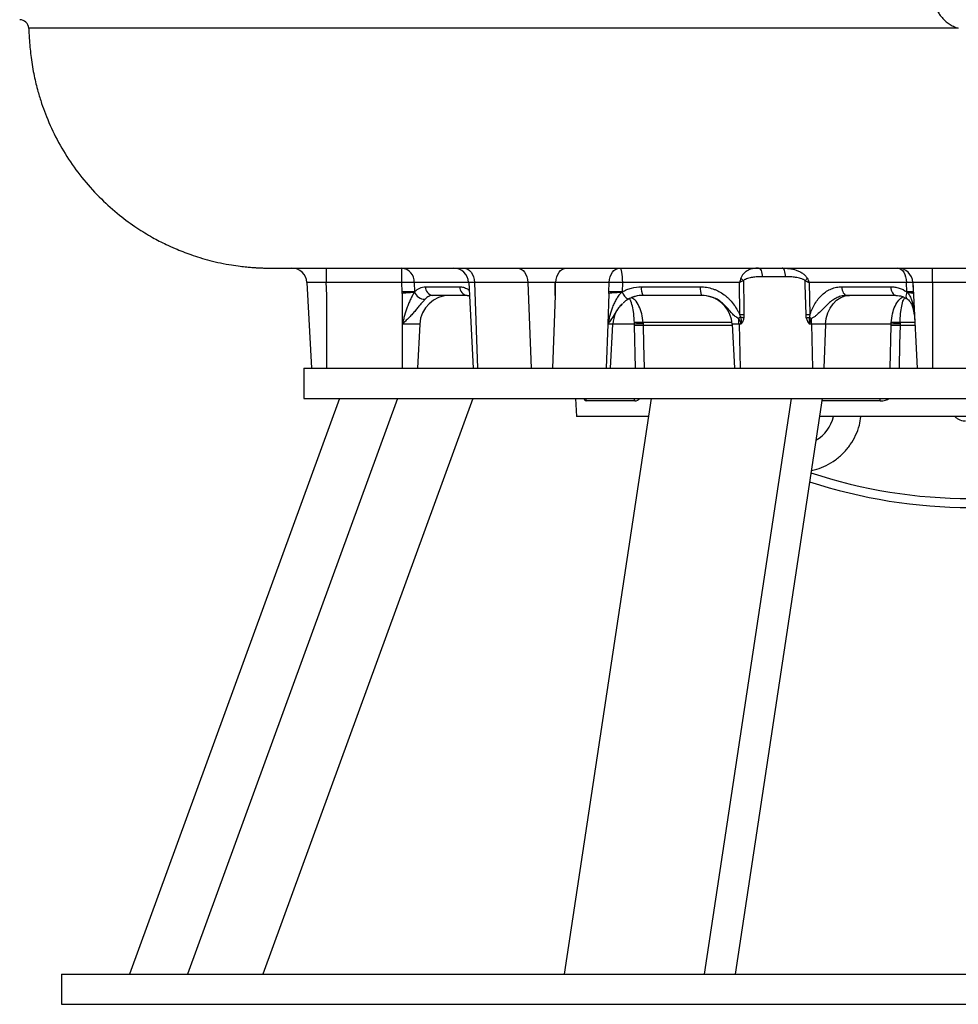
# Model space of a CAD drawing. Header units: millimetres. Extents: x 764 to 1378, y 655 to 2770.
# Tile 1 of 11: x 764 to 1074, y 655 to 980. Entities that reach past the tile are written whole.
import ezdxf

# ---------------------------------------------------------------- set-up
doc = ezdxf.new("R2010")
doc.units = ezdxf.units.MM

msp = doc.modelspace()

# ---------------------------------------------------------------- linework, layer by layer
at = {"color": 7, "linetype": 'Continuous', "lineweight": 25}
for p, q in [((865.25, 893.75), (865.25, 898.49)), ((890.13, 893.75), (890.13, 898.49)), ((1056.25, 898.49), (1059.68, 898.49)), ((858.76, 893.75), (860.25, 865.49)), ((865.01, 893.96), (865.25, 889.49)), ((890.13, 893.75), (865.25, 893.75)), ((890.22, 890.66), (890.13, 893.75)), ((894.22, 893.75), (894.31, 890.66)), ((931.74, 893.75), (914.06, 893.75)), ((914.06, 893.75), (915.11, 865.49)), ((931.74, 893.75), (932.79, 865.49)), ((940.75, 893.96), (940.75, 889.49)), ((958.51, 893.75), (940.91, 893.75)), ((958.45, 890.66), (958.51, 893.75)), ((962.9, 893.75), (962.85, 890.66)), ((1001.51, 893.75), (962.9, 893.75)), ((1001.68, 883.09), (1001.51, 893.75)), ((1056.64, 893.75), (1024.53, 893.75)), ((1024.53, 893.75), (1024.78, 883.09)), ((1056.8, 890.66), (1056.64, 893.75)), ((1058.75, 893.96), (1058.99, 889.49)), ((1065.25, 893.76), (1065.25, 865.49)), ((897.93, 892.33), (909.25, 892.33)), ((912.17, 893.75), (913.65, 865.49)), ((969.17, 892.33), (988.62, 892.33)), ((1035.3, 892.33), (1051.48, 892.33)), ((865.25, 889.49), (865.25, 865.49)), ((890.25, 890.16), (890.25, 880.02)), ((911.71, 889.49), (900.38, 889.49)), ((940.75, 889.49), (939.86, 865.49)), ((958.45, 890.16), (958.08, 880.02)), ((989.14, 889.49), (969.69, 889.49)), ((1053.19, 889.49), (1037.02, 889.49)), ((1058.99, 889.49), (1060.25, 865.49)), ((896.01, 880.02), (890.25, 880.02)), ((890.25, 880.02), (890.25, 865.49)), ((896.01, 880.02), (895.25, 865.49)), ((958.08, 880.02), (957.54, 865.49)), ((959, 865.49), (959.76, 880.02)), ((999.11, 880.02), (999.88, 865.49)), ((1002.05, 880.02), (1001.4, 880.02)), ((1025.37, 880.02), (1024.68, 880.02)), ((1029.98, 880.02), (1025.37, 880.02)), ((1051.65, 880.02), (1029.98, 880.02)), ((857.75, 865.49), (857.75, 855.49)), ((857.75, 865.49), (1297.75, 865.49)), ((869.54, 855.49), (800.25, 665.49)), ((888.68, 855.49), (819.39, 665.49)), ((913.51, 855.49), (844.22, 665.49)), ((857.75, 855.49), (1297.75, 855.49)), ((972.37, 855.49), (943.67, 665.49)), ((947.43, 855.49), (947.75, 849.49)), ((1018.57, 855.49), (989.86, 665.49)), ((1028.85, 855.49), (1000.15, 665.49)), ((967.02, 854.65), (950.92, 854.65)), ((971.47, 849.49), (947.75, 849.49)), ((1077.75, 849.49), (1027.94, 849.49)), ((777.75, 665.49), (777.75, 655.49)), ((777.75, 665.49), (1377.75, 665.49)), ((777.75, 655.49), (1377.75, 655.49))]:
    msp.add_line(p, q, dxfattribs=at)
at = {"color": 8, "linetype": 'Continuous', "lineweight": 25}
for p, q in [((912.15, 893.75), (894.22, 893.75)), ((959.76, 880.02), (958.08, 880.02)), ((966.9, 880.02), (959.76, 880.02)), ((967.26, 865.49), (966.91, 879.54)), ((1001.4, 880.02), (999.11, 880.02)), ((1001.4, 880.02), (1001.75, 865.49)), ((1025.37, 880.02), (1025.6, 865.49)), ((1029.98, 880.02), (1029.38, 865.49)), ((1051.34, 865.49), (1051.65, 879.54)), ((1059.51, 879.54), (1054.55, 879.54)), ((1047.98, 854.65), (1028.72, 854.65))]:
    msp.add_line(p, q, dxfattribs=at)
at = {"color": 7, "linetype": 'Continuous', "lineweight": 25, "flags": 128}
for points in [[(910.53, 898.49), (911.2, 898.4), (911.84, 898.14), (912.44, 897.7), (912.97, 897.12), (913.41, 896.4), (913.74, 895.59), (913.97, 894.69), (914.06, 893.75)], [(928.21, 898.49), (928.88, 898.4), (929.52, 898.14), (930.12, 897.7), (930.64, 897.12), (931.08, 896.4), (931.42, 895.59), (931.64, 894.69), (931.74, 893.75)], [(940.91, 893.75), (941.01, 894.69), (941.23, 895.59), (941.56, 896.4), (942, 897.12), (942.53, 897.7), (943.13, 898.14), (943.77, 898.4), (944.44, 898.49)], [(958.51, 893.75), (958.6, 894.69), (958.82, 895.59), (959.16, 896.4), (959.6, 897.12), (960.13, 897.7), (960.73, 898.14), (961.37, 898.4), (962.04, 898.49)], [(962.04, 898.49), (962.2, 898.4), (962.36, 898.14), (962.5, 897.7), (962.63, 897.12), (962.74, 896.4), (962.82, 895.59), (962.88, 894.69), (962.9, 893.75)], [(1007.82, 898.49), (1008.05, 898.44), (1008.27, 898.28), (1008.48, 898.02), (1008.66, 897.67), (1008.81, 897.24), (1008.93, 896.75), (1009, 896.21), (1009.04, 895.65)], [(1016.76, 895.65), (1016.73, 896.21), (1016.67, 896.75), (1016.56, 897.24), (1016.43, 897.67), (1016.27, 898.02), (1016.09, 898.28), (1015.89, 898.44), (1015.69, 898.49)], [(1053.77, 898.49), (1054.31, 898.4), (1054.83, 898.14), (1055.32, 897.7), (1055.75, 897.12), (1056.1, 896.4), (1056.38, 895.59), (1056.56, 894.69), (1056.64, 893.75)], [(1065.25, 893.76), (1065.25, 894.69), (1065.25, 895.58), (1065.25, 896.39), (1065.25, 897.1), (1065.25, 897.68), (1065.25, 898.12), (1065.25, 898.4), (1065.25, 898.5)], [(1002.84, 894.31), (1002.98, 885.66), (1003.02, 883.09)], [(1023.52, 883.09), (1023.28, 893.08), (1023.25, 894.31)], [(1035.3, 892.33), (1035.35, 891.77), (1035.46, 891.24), (1035.62, 890.74), (1035.83, 890.32), (1036.09, 889.97), (1036.38, 889.71), (1036.69, 889.55), (1037.02, 889.49)], [(1051.48, 892.33), (1051.52, 891.77), (1051.63, 891.24), (1051.79, 890.74), (1052.01, 890.32), (1052.27, 889.97), (1052.56, 889.71), (1052.87, 889.55), (1053.19, 889.49)], [(1029.98, 880.02), (1030.2, 881.89), (1030.7, 883.68), (1031.46, 885.32), (1032.44, 886.75), (1033.63, 887.91), (1034.97, 888.78), (1036.41, 889.31), (1037.91, 889.49)], [(1023.61, 882.08), (1023.74, 882.1), (1023.87, 882.13), (1024, 882.15), (1024.13, 882.17), (1024.25, 882.2), (1024.38, 882.22), (1024.5, 882.24), (1024.62, 882.26)]]:
    msp.add_lwpolyline(points, dxfattribs=at)
at = {"color": 8, "linetype": 'Continuous', "lineweight": 25, "flags": 128}
for points in [[(1056.81, 890.63), (1056.63, 890.11), (1056.52, 889.63), (1056.49, 889.18), (1056.54, 888.81), (1056.67, 888.51), (1056.87, 888.31)], [(969.76, 879.54), (969.92, 873.55), (970.12, 865.49)], [(1054.55, 879.54), (1054.42, 873.55), (1054.25, 865.49)], [(950.76, 855.49), (950.84, 855.21), (950.92, 854.65)], [(967.02, 854.65), (966.95, 855.21), (966.88, 855.49)], [(1047.98, 854.65), (1047.96, 855.21), (1047.94, 855.49)]]:
    msp.add_lwpolyline(points, dxfattribs=at)
at = {"color": 7, "linetype": 'Continuous', "lineweight": 25}
for centre, radius, start, end in [((763.98, 977.49), 3, 2.5074, 89.9997), ((853.77, 893.49), 5, 3, 90), ((889.67, 893.95), 4.56, 357.4767, 84.1252), ((907.17, 893.49), 5, 2.7725, 89.9898), ((1053.77, 893.49), 5, 3, 90), ((892.18, 832.3), 61.48, 88.0939, 91.9061), ((960.7, 822.09), 71.69, 88.2424, 91.7576), ((996.59, 888.87), 8.28, 41.0059, 49.1458), ((1015.19, 901.41), 10.74, 318.6357, 324.2991), ((1057.7, 879.99), 13.8, 85.5758, 94.4242), ((892.26, 829.21), 61.48, 88.0939, 91.9061), ((897.75, 891.85), 3.66, 199.5174, 270.4637), ((900.66, 892.21), 2.74, 177.4767, 264.1252), ((911.99, 892.21), 2.74, 177.4767, 264.1252), ((960.65, 819), 71.69, 88.2424, 91.7576), ((967.47, 892.39), 4.96, 200.7589, 237.714), ((973.59, 891.67), 4.47, 171.486, 209.2533), ((993.03, 891.67), 4.47, 171.486, 209.2533), ((1057.86, 876.9), 13.8, 85.5758, 94.4242), ((905.99, 879.49), 10, 90, 177), ((969.75, 879.49), 10, 90, 120.581), ((989.13, 879.49), 10, 3, 77.3309), ((969.75, 879.49), 10, 133.1968, 177), ((1027.55, 844.12), 45.96, 123.9002, 124.8558), ((979.9, 879.51), 21.51, 1.3366, 6.1859), ((1002.35, 798.21), 84.88, 89.5468, 90.4532), ((996.47, 848.04), 34.66, 79.1753, 80.9645), ((1024.15, 808.35), 74.74, 89.5169, 90.4831), ((1029.07, 888.37), 7.56, 233.9063, 239.9217), ((994.14, 879.52), 31.24, 0.915, 4.25), ((968.3, 861.08), 19.46, 85.8167, 94.1833), ((969.34, 845.61), 34.49, 89.3288, 94.0581), ((968.34, 842.52), 37.05, 87.7957, 92.2043), ((1053.88, 853.2), 26.91, 88.5654, 94.7532), ((1053.1, 840.96), 38.61, 87.8441, 92.1559), ((1053.12, 860.27), 20.27, 85.9077, 94.0923), ((1020.87, 852.18), 12, 299.4689, 347.0539), ((1077.75, 989.49), 170, 251.8166, 288.1834)]:
    msp.add_arc(centre, radius, start, end, dxfattribs=at)
at = {"color": 8, "linetype": 'Continuous', "lineweight": 25}
msp.add_arc((1077.75, 989.49), 167.05, 251.6457, 288.3543, dxfattribs=at)
at = {"color": 7, "linetype": 'Continuous', "lineweight": 25}
for points, knots in [([(1065.25, 989.49), (1065.25, 988.65), (1065.33, 987.82), (1065.58, 986.59), (1065.68, 986.19), (1065.93, 985.39), (1066.08, 984.99), (1066.57, 983.83), (1066.97, 983.1), (1067.68, 982.07), (1067.93, 981.74), (1068.48, 981.09), (1068.77, 980.78), (1069.07, 980.49)], [0, 0, 0, 0, 0.25, 0.25, 0.375, 0.375, 0.5, 0.5, 0.75, 0.75, 0.875, 0.875, 1, 1, 1, 1]), ([(1069.07, 980.49), (1069.07, 980.49), (1069.08, 980.48), (1069.13, 980.44), (1069.16, 980.41), (1069.24, 980.33), (1069.3, 980.28), (1069.42, 980.17), (1069.49, 980.11), (1069.71, 979.91), (1069.89, 979.77), (1070.28, 979.46), (1070.5, 979.31), (1070.94, 979), (1071.18, 978.85), (1071.67, 978.56), (1071.92, 978.43), (1072.69, 978.04), (1073.23, 977.82), (1073.78, 977.64)], [0, 0, 0, 0, 0.0625, 0.0625, 0.125, 0.125, 0.1875, 0.1875, 0.25, 0.25, 0.375, 0.375, 0.5, 0.5, 0.625, 0.625, 0.75, 0.75, 1, 1, 1, 1]), ([(766.98, 977.64), (766.99, 977.41), (767.05, 976.06), (767.24, 972.84), (767.68, 967.79), (768.64, 962.2), (769.87, 957.15), (771.14, 953.01), (772.96, 947.97), (775.74, 941.74), (780, 934.4), (785.06, 927.51), (790.72, 921.32), (796.63, 916.08), (802.34, 911.9), (807.52, 908.74), (811.76, 906.54), (815.11, 905.02), (817.84, 903.9), (820.57, 902.89), (823.55, 901.92), (826.82, 900.99), (830.29, 900.18), (833.63, 899.55), (836.54, 899.13), (838.79, 898.88), (840.29, 898.75), (841.24, 898.68), (841.86, 898.64), (842.37, 898.61), (843.08, 898.57), (843.83, 898.54), (844.61, 898.52), (845.35, 898.5), (846.11, 898.5), (846.92, 898.49), (847.86, 898.49), (849, 898.49), (850.42, 898.49), (852.21, 898.49), (854.83, 898.49), (858.7, 898.49), (864.09, 898.49), (870.44, 898.49), (877.7, 898.49), (885.85, 898.49), (894.84, 898.49), (904.61, 898.49), (915.08, 898.49), (926.19, 898.49), (937.86, 898.49), (949.84, 898.49), (961.92, 898.49), (973.82, 898.49), (985.42, 898.49), (996.65, 898.49), (1007.43, 898.49), (1017.72, 898.49), (1027.48, 898.49), (1037, 898.49), (1046.52, 898.49), (1052.98, 898.49), (1056.25, 898.49)], [0, 0, 0, 0, 0.0014698, 0.0088906, 0.021234, 0.0346262, 0.0461056, 0.0553098, 0.0632436, 0.0816182, 0.1003162, 0.1191292, 0.1377425, 0.1553898, 0.1709159, 0.1841588, 0.1951152, 0.2022749, 0.2082142, 0.214447, 0.2213034, 0.2287381, 0.2366974, 0.244614, 0.251025, 0.255938, 0.2594366, 0.2609337, 0.2621912, 0.2636431, 0.2654075, 0.2701031, 0.2765451, 0.2848284, 0.2949646, 0.3069533, 0.3207947, 0.3364868, 0.3540282, 0.3734201, 0.3943006, 0.4276957, 0.4608237, 0.493758, 0.5265736, 0.559344, 0.5921175, 0.624861, 0.6575246, 0.6900622, 0.7224335, 0.7544216, 0.7850769, 0.8142335, 0.8418612, 0.8679528, 0.8925419, 0.9156597, 0.9373277, 0.9576555, 0.9785642, 1, 1, 1, 1]), ([(1007.82, 898.49), (1007.24, 898.49), (1006.68, 898.44), (1005.57, 898.23), (1005.04, 898.06), (1004.25, 897.7), (1004, 897.55), (1003.52, 897.22), (1003.28, 897.04), (1002.84, 896.6), (1002.64, 896.35), (1002.37, 895.94), (1002.28, 895.79), (1002.13, 895.48), (1002.06, 895.31), (1002, 895.14)], [0, 0, 0, 0, 0.25, 0.25, 0.5, 0.5, 0.625, 0.625, 0.75, 0.75, 0.875, 0.875, 0.9375, 0.9375, 1, 1, 1, 1]), ([(1015.69, 898.49), (1016.46, 898.49), (1017.23, 898.44), (1018.75, 898.23), (1019.5, 898.06), (1020.61, 897.7), (1020.97, 897.55), (1021.67, 897.22), (1022, 897.04), (1022.65, 896.6), (1022.95, 896.35), (1023.36, 895.94), (1023.48, 895.79), (1023.72, 895.48), (1023.82, 895.31), (1023.92, 895.14)], [0, 0, 0, 0, 0.25, 0.25, 0.5, 0.5, 0.625, 0.625, 0.75, 0.75, 0.875, 0.875, 0.9375, 0.9375, 1, 1, 1, 1]), ([(1059.68, 898.49), (1059.89, 898.49), (1060.11, 898.49), (1060.55, 898.49), (1060.78, 898.49), (1061.45, 898.5), (1061.91, 898.5), (1062.85, 898.5), (1063.33, 898.5), (1064.28, 898.5), (1064.77, 898.5), (1065.25, 898.5)], [0, 0, 0, 0, 0.125, 0.125, 0.25, 0.25, 0.5, 0.5, 0.75, 0.75, 1, 1, 1, 1]), ([(865.02, 893.75), (864.61, 893.75), (864.19, 893.75), (863.38, 893.75), (862.99, 893.75), (862.42, 893.75), (862.23, 893.75), (861.87, 893.75), (861.7, 893.75), (861.18, 893.75), (860.87, 893.75), (860.3, 893.75), (860.03, 893.75), (859.58, 893.75), (859.39, 893.75), (859.16, 893.75), (859.09, 893.75), (858.97, 893.75), (858.92, 893.75), (858.8, 893.75), (858.76, 893.75), (858.76, 893.75)], [0, 0, 0, 0, 0.125, 0.125, 0.25, 0.25, 0.3125, 0.3125, 0.375, 0.375, 0.5, 0.5, 0.625, 0.625, 0.75, 0.75, 0.8125, 0.8125, 0.875, 0.875, 1, 1, 1, 1]), ([(940.75, 893.75), (940.44, 893.75), (940.11, 893.75), (939.4, 893.75), (939.03, 893.75), (938.45, 893.75), (938.26, 893.75), (937.86, 893.75), (937.65, 893.75), (937.04, 893.75), (936.63, 893.75), (935.8, 893.75), (935.38, 893.75), (934.57, 893.75), (934.18, 893.75), (933.6, 893.75), (933.41, 893.75), (933.05, 893.75), (932.87, 893.75), (932.36, 893.75), (932.04, 893.75), (931.74, 893.75)], [0, 0, 0, 0, 0.125, 0.125, 0.25, 0.25, 0.3125, 0.3125, 0.375, 0.375, 0.5, 0.5, 0.625, 0.625, 0.75, 0.75, 0.8125, 0.8125, 0.875, 0.875, 1, 1, 1, 1]), ([(1002, 895.14), (1001.93, 894.91), (1001.85, 894.69), (1001.68, 894.22), (1001.6, 893.99), (1001.51, 893.75)], [0, 0, 0, 0, 0.5, 0.5, 1, 1, 1, 1]), ([(1002.84, 894.31), (1002.63, 894.22), (1002.41, 894.13), (1001.96, 893.94), (1001.74, 893.85), (1001.51, 893.75)], [0, 0, 0, 0, 0.5, 0.5, 1, 1, 1, 1]), ([(1009.04, 895.65), (1008.49, 895.65), (1007.95, 895.63), (1006.88, 895.56), (1006.35, 895.51), (1005.29, 895.35), (1004.76, 895.24), (1004, 894.99), (1003.74, 894.9), (1003.38, 894.72), (1003.27, 894.65), (1003.04, 894.5), (1002.93, 894.41), (1002.84, 894.31)], [0, 0, 0, 0, 0.25, 0.25, 0.5, 0.5, 0.75, 0.75, 0.875, 0.875, 0.9375, 0.9375, 1, 1, 1, 1]), ([(1023.25, 894.31), (1023.15, 894.41), (1023.03, 894.5), (1022.79, 894.65), (1022.66, 894.72), (1022.27, 894.9), (1022.01, 894.99), (1021.19, 895.24), (1020.64, 895.35), (1019.53, 895.51), (1018.98, 895.56), (1017.87, 895.63), (1017.32, 895.65), (1016.76, 895.65)], [0, 0, 0, 0, 0.0625, 0.0625, 0.125, 0.125, 0.25, 0.25, 0.5, 0.5, 0.75, 0.75, 1, 1, 1, 1]), ([(1023.25, 894.31), (1023.48, 894.22), (1023.7, 894.13), (1024.13, 893.94), (1024.33, 893.85), (1024.53, 893.75)], [0, 0, 0, 0, 0.5, 0.5, 1, 1, 1, 1]), ([(1023.92, 895.14), (1024.04, 894.91), (1024.15, 894.69), (1024.35, 894.22), (1024.44, 893.99), (1024.53, 893.75)], [0, 0, 0, 0, 0.5, 0.5, 1, 1, 1, 1]), ([(1065.25, 893.76), (1064.83, 893.76), (1064.41, 893.76), (1063.59, 893.76), (1063.19, 893.76), (1062.43, 893.75), (1062.06, 893.75), (1061.36, 893.75), (1061.04, 893.75), (1060.59, 893.75), (1060.45, 893.75), (1060.18, 893.75), (1060.05, 893.75), (1059.69, 893.75), (1059.49, 893.75), (1059.16, 893.75), (1059.02, 893.75), (1058.84, 893.75), (1058.78, 893.75), (1058.77, 893.75)], [0, 0, 0, 0, 0.125, 0.125, 0.25, 0.25, 0.375, 0.375, 0.5, 0.5, 0.5625, 0.5625, 0.625, 0.625, 0.75, 0.75, 0.875, 0.875, 1, 1, 1, 1]), ([(894.27, 890.6), (894.07, 890.27), (893.86, 889.9), (893.54, 889.32), (893.44, 889.12), (893.23, 888.72), (893.13, 888.51), (892.83, 887.88), (892.64, 887.45), (892.27, 886.56), (892.09, 886.11), (891.59, 884.74), (891.29, 883.81), (890.88, 882.39), (890.75, 881.92), (890.49, 880.97), (890.37, 880.49), (890.25, 880.02)], [0, 0, 0, 0, 0.125, 0.125, 0.1875, 0.1875, 0.25, 0.25, 0.375, 0.375, 0.5, 0.5, 0.75, 0.75, 0.875, 0.875, 1, 1, 1, 1]), ([(894.27, 890.6), (894.24, 890.58), (894.21, 890.57), (894.15, 890.55), (894.12, 890.54), (894.03, 890.51), (893.97, 890.5), (893.77, 890.46), (893.63, 890.44), (893.19, 890.39), (892.87, 890.36), (892.16, 890.3), (891.8, 890.28), (891.04, 890.22), (890.64, 890.19), (890.25, 890.16)], [0, 0, 0, 0, 0.03125, 0.03125, 0.0625, 0.0625, 0.125, 0.125, 0.25, 0.25, 0.5, 0.5, 0.75, 0.75, 1, 1, 1, 1]), ([(894.27, 890.6), (894.27, 890.61), (894.28, 890.61), (894.29, 890.62), (894.29, 890.62), (894.3, 890.63), (894.3, 890.63)], [0, 0, 0, 0, 0.00004581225, 0.00004581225, 0.00004581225, 0.00006531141, 0.00006531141, 0.00006531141, 0.00006531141]), ([(894.31, 890.66), (894.58, 890.93), (894.86, 891.18), (895.44, 891.59), (895.74, 891.77), (896.65, 892.19), (897.28, 892.33), (897.93, 892.33)], [0, 0, 0, 0, 0.25, 0.25, 0.5, 0.5, 1, 1, 1, 1]), ([(962.77, 890.6), (962.41, 890.27), (962.08, 889.9), (961.62, 889.32), (961.48, 889.12), (961.2, 888.72), (961.07, 888.51), (960.69, 887.88), (960.46, 887.45), (960.04, 886.56), (959.84, 886.11), (959.32, 884.74), (959.03, 883.81), (958.64, 882.39), (958.52, 881.92), (958.29, 880.97), (958.18, 880.49), (958.08, 880.02)], [0, 0, 0, 0, 0.125, 0.125, 0.1875, 0.1875, 0.25, 0.25, 0.375, 0.375, 0.5, 0.5, 0.75, 0.75, 0.875, 0.875, 1, 1, 1, 1]), ([(962.77, 890.6), (962.73, 890.58), (962.68, 890.57), (962.58, 890.55), (962.53, 890.54), (962.39, 890.51), (962.29, 890.5), (962, 890.46), (961.8, 890.44), (961.21, 890.39), (960.83, 890.36), (960.07, 890.3), (959.72, 890.28), (959.05, 890.22), (958.73, 890.19), (958.45, 890.16)], [0, 0, 0, 0, 0.03125, 0.03125, 0.0625, 0.0625, 0.125, 0.125, 0.25, 0.25, 0.5, 0.5, 0.75, 0.75, 1, 1, 1, 1]), ([(962.77, 890.6), (962.79, 890.61), (962.8, 890.61), (962.81, 890.62), (962.82, 890.62), (962.82, 890.63), (962.83, 890.63)], [0, 0, 0, 0, 0.00004581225, 0.00004581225, 0.00004581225, 0.00006531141, 0.00006531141, 0.00006531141, 0.00006531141]), ([(962.85, 890.66), (963.33, 890.93), (963.83, 891.18), (964.85, 891.59), (965.38, 891.77), (966.97, 892.19), (968.06, 892.33), (969.17, 892.33)], [0, 0, 0, 0, 0.25, 0.25, 0.5, 0.5, 1, 1, 1, 1]), ([(988.62, 892.33), (989.32, 892.33), (990.03, 892.28), (991.41, 892.05), (992.09, 891.88), (993.08, 891.55), (993.41, 891.42), (994.06, 891.15), (994.38, 890.99), (995.32, 890.5), (995.91, 890.13), (996.76, 889.51), (997.04, 889.29), (997.58, 888.83), (997.84, 888.59), (998.59, 887.83), (999.06, 887.3), (999.91, 886.18), (1000.3, 885.59), (1000.84, 884.67), (1001.02, 884.35), (1001.35, 883.73), (1001.52, 883.41), (1001.68, 883.09)], [0, 0, 0, 0, 0.125, 0.125, 0.25, 0.25, 0.3125, 0.3125, 0.375, 0.375, 0.5, 0.5, 0.5625, 0.5625, 0.625, 0.625, 0.75, 0.75, 0.875, 0.875, 0.9375, 0.9375, 1, 1, 1, 1]), ([(1024.78, 883.09), (1024.91, 883.41), (1025.03, 883.72), (1025.28, 884.35), (1025.42, 884.66), (1025.83, 885.58), (1026.14, 886.18), (1026.81, 887.31), (1027.18, 887.84), (1027.77, 888.59), (1027.98, 888.83), (1028.41, 889.29), (1028.63, 889.51), (1029.32, 890.14), (1029.8, 890.51), (1030.56, 891), (1030.82, 891.15), (1031.35, 891.42), (1031.62, 891.55), (1032.44, 891.88), (1033, 892.05), (1034.14, 892.28), (1034.71, 892.33), (1035.3, 892.33)], [0, 0, 0, 0, 0.0625, 0.0625, 0.125, 0.125, 0.25, 0.25, 0.375, 0.375, 0.4375, 0.4375, 0.5, 0.5, 0.625, 0.625, 0.6875, 0.6875, 0.75, 0.75, 0.875, 0.875, 1, 1, 1, 1]), ([(1051.48, 892.33), (1051.94, 892.33), (1052.4, 892.3), (1053.32, 892.15), (1053.77, 892.05), (1055.11, 891.62), (1055.97, 891.21), (1056.8, 890.66)], [0, 0, 0, 0, 0.25, 0.25, 0.5, 0.5, 1, 1, 1, 1]), ([(1056.86, 890.6), (1056.85, 890.61), (1056.84, 890.61), (1056.83, 890.62), (1056.82, 890.62), (1056.82, 890.63), (1056.81, 890.63)], [0, 0, 0, 0, 0.00004581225, 0.00004581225, 0.00004581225, 0.00006531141, 0.00006531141, 0.00006531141, 0.00006531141]), ([(1056.86, 890.6), (1057.17, 890.27), (1057.43, 889.9), (1057.76, 889.32), (1057.86, 889.12), (1058.05, 888.72), (1058.14, 888.51), (1058.38, 887.88), (1058.51, 887.45), (1058.73, 886.56), (1058.83, 886.11), (1059.07, 884.74), (1059.19, 883.81), (1059.32, 882.39), (1059.36, 881.92), (1059.43, 880.97), (1059.46, 880.49), (1059.48, 880.02)], [0, 0, 0, 0, 0.125, 0.125, 0.1875, 0.1875, 0.25, 0.25, 0.375, 0.375, 0.5, 0.5, 0.75, 0.75, 0.875, 0.875, 1, 1, 1, 1]), ([(1056.86, 890.6), (1056.9, 890.58), (1056.94, 890.57), (1057.02, 890.55), (1057.06, 890.54), (1057.17, 890.51), (1057.25, 890.5), (1057.46, 890.46), (1057.6, 890.44), (1057.99, 890.39), (1058.21, 890.36), (1058.58, 890.3), (1058.71, 890.28), (1058.9, 890.22), (1058.95, 890.19), (1058.95, 890.16)], [0, 0, 0, 0, 0.03125, 0.03125, 0.0625, 0.0625, 0.125, 0.125, 0.25, 0.25, 0.5, 0.5, 0.75, 0.75, 1, 1, 1, 1]), ([(897.78, 888.19), (897.57, 887.96), (897.33, 887.69), (896.93, 887.24), (896.79, 887.08), (896.51, 886.75), (896.36, 886.58), (895.92, 886.07), (895.61, 885.71), (894.99, 884.97), (894.67, 884.59), (894.04, 883.84), (893.71, 883.48), (893.05, 882.75), (892.72, 882.4), (892.03, 881.7), (891.68, 881.36), (891.14, 880.85), (890.97, 880.68), (890.61, 880.35), (890.42, 880.18), (890.25, 880.02)], [0, 0, 0, 0, 0.125, 0.125, 0.1875, 0.1875, 0.25, 0.25, 0.375, 0.375, 0.5, 0.5, 0.625, 0.625, 0.75, 0.75, 0.875, 0.875, 0.9375, 0.9375, 1, 1, 1, 1]), ([(900.38, 889.49), (899.9, 889.49), (899.43, 889.38), (898.77, 889.05), (898.56, 888.91), (898.15, 888.59), (897.96, 888.4), (897.78, 888.19)], [0, 0, 0, 0, 0.5, 0.5, 0.75, 0.75, 1, 1, 1, 1]), ([(911.73, 889.47), (911.83, 889.48), (912.01, 889.49), (912.29, 889.36), (912.4, 889.31)], [0, 0, 0, 0, 0.611184, 1, 1, 1, 1]), ([(964.82, 888.19), (964.24, 887.87), (963.63, 887.52), (963.18, 887.02), (963.16, 886.99)], [0, 0, 0, 0, 0.943399, 1, 1, 1, 1]), ([(969.69, 889.49), (968.83, 889.49), (967.99, 889.38), (966.76, 889.05), (966.35, 888.91), (965.57, 888.59), (965.19, 888.4), (964.82, 888.19)], [0, 0, 0, 0, 0.5, 0.5, 0.75, 0.75, 1, 1, 1, 1]), ([(993.03, 888.65), (992, 889.01), (990.73, 889.46), (989.39, 889.49), (989.14, 889.49)], [0, 0, 0, 0, 0.811837, 1, 1, 1, 1]), ([(1037.02, 889.49), (1036.47, 889.49), (1035.93, 889.43), (1035.13, 889.25), (1034.86, 889.18), (1034.33, 889), (1034.07, 888.9), (1033.3, 888.55), (1032.8, 888.27), (1031.84, 887.61), (1031.37, 887.23), (1030.46, 886.41), (1030.02, 885.98), (1029.15, 885.07), (1028.72, 884.6), (1027.82, 883.7), (1027.35, 883.26), (1026.61, 882.66), (1026.36, 882.47), (1025.83, 882.12), (1025.56, 881.96), (1025.29, 881.83)], [0, 0, 0, 0, 0.125, 0.125, 0.1875, 0.1875, 0.25, 0.25, 0.375, 0.375, 0.5, 0.5, 0.625, 0.625, 0.75, 0.75, 0.875, 0.875, 0.9375, 0.9375, 1, 1, 1, 1]), ([(1053.22, 889.47), (1053.58, 889.45), (1054.39, 889.43), (1055.63, 889.04), (1056.47, 888.54), (1056.87, 888.3)], [0, 0, 0, 0, 0.2969683, 0.6638507, 1, 1, 1, 1]), ([(1056.86, 888.3), (1057.01, 888.2), (1057.42, 887.92), (1057.92, 887.33), (1058.45, 886.38), (1058.87, 885.06), (1059.18, 883.45), (1059.38, 881.74), (1059.45, 880.55), (1059.48, 880.02)], [0, 0, 0, 0, 0.067378, 0.180853, 0.33154, 0.489825, 0.654367, 0.84362, 1, 1, 1, 1]), ([(1002.05, 880.02), (1002.04, 880.19), (1002.02, 880.35), (1001.95, 880.68), (1001.89, 880.84), (1001.68, 881.3), (1001.5, 881.57), (1001.28, 881.83)], [0, 0, 0, 0, 0.25, 0.25, 0.5, 0.5, 1, 1, 1, 1]), ([(1001.92, 882.26), (1001.88, 882.4), (1001.84, 882.54), (1001.76, 882.82), (1001.72, 882.95), (1001.68, 883.09)], [0, 0, 0, 0, 0.5, 0.5, 1, 1, 1, 1]), ([(1001.92, 882.26), (1002.02, 881.9), (1002.09, 881.52), (1002.14, 880.76), (1002.12, 880.39), (1002.05, 880.02)], [0, 0, 0, 0, 0.5, 0.5, 1, 1, 1, 1]), ([(1002.98, 882.08), (1002.93, 881.68), (1002.84, 881.3), (1002.61, 880.77), (1002.52, 880.59), (1002.31, 880.28), (1002.18, 880.14), (1002.05, 880.02)], [0, 0, 0, 0, 0.5, 0.5, 0.75, 0.75, 1, 1, 1, 1]), ([(1003.02, 883.09), (1003.03, 882.92), (1003.03, 882.75), (1003.01, 882.41), (1003, 882.25), (1002.98, 882.08)], [0, 0, 0, 0, 0.5, 0.5, 1, 1, 1, 1]), ([(1023.61, 882.08), (1023.58, 882.25), (1023.56, 882.41), (1023.53, 882.75), (1023.52, 882.92), (1023.52, 883.09)], [0, 0, 0, 0, 0.5, 0.5, 1, 1, 1, 1]), ([(1023.61, 882.08), (1023.68, 881.68), (1023.79, 881.3), (1024.05, 880.77), (1024.16, 880.59), (1024.4, 880.28), (1024.53, 880.14), (1024.68, 880.02)], [0, 0, 0, 0, 0.5, 0.5, 0.75, 0.75, 1, 1, 1, 1]), ([(1024.62, 882.26), (1024.55, 881.9), (1024.52, 881.52), (1024.54, 880.76), (1024.59, 880.39), (1024.68, 880.02)], [0, 0, 0, 0, 0.5, 0.5, 1, 1, 1, 1]), ([(1024.78, 883.09), (1024.75, 882.95), (1024.72, 882.82), (1024.67, 882.54), (1024.64, 882.4), (1024.62, 882.26)], [0, 0, 0, 0, 0.5, 0.5, 1, 1, 1, 1]), ([(1025.29, 881.83), (1025.11, 881.57), (1024.95, 881.3), (1024.79, 880.84), (1024.75, 880.68), (1024.69, 880.35), (1024.68, 880.19), (1024.68, 880.02)], [0, 0, 0, 0, 0.5, 0.5, 0.75, 0.75, 1, 1, 1, 1]), ([(1025.26, 831.71), (1025.87, 831.83), (1027.57, 832.17), (1030.28, 833.32), (1033.27, 835.11), (1035.96, 837.43), (1038.22, 840.18), (1039.98, 843.26), (1041.18, 846.4), (1041.5, 848.53), (1041.65, 849.49)], [0, 0, 0, 0, 0.072041, 0.201696, 0.338733, 0.47577, 0.612823, 0.749877, 0.886947, 1, 1, 1, 1])]:
    msp.add_open_spline(points, degree=3, knots=knots, dxfattribs=at)
at = {"color": 8, "linetype": 'Continuous', "lineweight": 25}
for points, knots in [([(1073.78, 977.64), (1067.88, 977.64), (1056.06, 977.64), (1038.29, 977.64), (1020.5, 977.64), (1004.64, 977.64), (990.78, 977.64), (978.86, 977.64), (967.07, 977.64), (955.33, 977.64), (943.7, 977.64), (932.18, 977.64), (920.87, 977.64), (909.93, 977.64), (899.4, 977.64), (889.25, 977.64), (879.38, 977.64), (869.75, 977.64), (860.4, 977.64), (851.33, 977.64), (842.62, 977.64), (834.4, 977.64), (826.69, 977.64), (819.46, 977.64), (812.64, 977.64), (806.19, 977.64), (800.17, 977.64), (794.57, 977.64), (789.46, 977.64), (784.9, 977.64), (780.89, 977.64), (777.4, 977.64), (774.4, 977.64), (771.88, 977.64), (769.86, 977.64), (768.35, 977.64), (767.41, 977.64), (766.97, 977.64), (767.02, 977.64), (767.04, 977.64)], [0, 0, 0, 0, 0.037, 0.07413, 0.111664, 0.149334, 0.175147, 0.20096, 0.226954, 0.252948, 0.27951, 0.306072, 0.332828, 0.359583, 0.385391, 0.411199, 0.437189, 0.463178, 0.489736, 0.516295, 0.543046, 0.569798, 0.595595, 0.621392, 0.64737, 0.673348, 0.699896, 0.726443, 0.753188, 0.779932, 0.805659, 0.831386, 0.85729, 0.883193, 0.909653, 0.936113, 0.962761, 0.98941, 1, 1, 1, 1]), ([(914.06, 893.75), (913.75, 893.75), (912.96, 893.75), (912.25, 893.75), (912.25, 893.75), (912.25, 893.75)], [0, 0, 0, 0, 0.281944, 0.710564, 1, 1, 1, 1]), ([(909.25, 892.33), (909.44, 892.33), (910.08, 892.3), (911.12, 892.02), (911.92, 891.49), (912.3, 891.24)], [0, 0, 0, 0, 0.185159, 0.621126, 1, 1, 1, 1]), ([(966.88, 880.49), (966.82, 881.51), (966.71, 883.52), (966.22, 886.05), (965.73, 887.75), (965.37, 888.22), (965.28, 888.34)], [0, 0, 0, 0, 0.295436, 0.584653, 0.889587, 1, 1, 1, 1]), ([(969.72, 880.49), (969.61, 881.51), (969.38, 883.51), (968.41, 886.06), (967.3, 887.9), (966.44, 888.43), (966.11, 888.63)], [0, 0, 0, 0, 0.274216, 0.54249, 0.825223, 1, 1, 1, 1]), ([(1001.28, 881.83), (1000.89, 882.06), (1000.09, 882.53), (998.99, 883.65), (997.82, 885.07), (996.03, 886.91), (994.4, 888.31), (993.13, 888.63), (993.03, 888.65)], [0, 0, 0, 0, 0.127241, 0.259844, 0.45292, 0.647042, 0.972779, 1, 1, 1, 1]), ([(1051.67, 880.49), (1051.77, 881.5), (1051.98, 883.51), (1052.87, 886.08), (1054.06, 888.09), (1055.05, 888.71), (1055.53, 889.01)], [0, 0, 0, 0, 0.250591, 0.495907, 0.754553, 1, 1, 1, 1]), ([(1054.56, 880.49), (1054.61, 881.51), (1054.7, 883.51), (1055.1, 886.07), (1055.58, 887.94), (1055.97, 888.48), (1056.13, 888.71)], [0, 0, 0, 0, 0.2692439, 0.5326529, 0.8102591, 1, 1, 1, 1]), ([(962.93, 886.75), (962.44, 886.25), (961.81, 885.63), (960.8, 884.18), (959.99, 882.74), (959.1, 881.36), (958.57, 880.64), (958.36, 880.37), (958.25, 880.23), (958.17, 880.14), (958.11, 880.06), (958.08, 880.02), (958.08, 880.02)], [0, 0, 0, 0, 0.22671, 0.282886, 0.613072, 0.836947, 0.913529, 0.952589, 0.964068, 0.980036, 0.997806, 1, 1, 1, 1]), ([(999.03, 880.49), (997.08, 880.49), (991.99, 880.49), (985.09, 880.49), (978.17, 880.49), (973.29, 880.49), (970.6, 880.49), (969.72, 880.49)], [0, 0, 0, 0, 0.172116, 0.450056, 0.670394, 0.891843, 1, 1, 1, 1]), ([(999.14, 879.54), (997.38, 879.54), (992.68, 879.54), (985.62, 879.54), (977.98, 879.54), (972.83, 879.54), (970.22, 879.54), (969.76, 879.54)], [0, 0, 0, 0, 0.155186, 0.413818, 0.678043, 0.944202, 1, 1, 1, 1]), ([(1059.45, 880.49), (1059.32, 880.49), (1057.68, 880.49), (1056.06, 880.49), (1054.56, 880.49)], [0, 0, 0, 0, 0.0773212, 1, 1, 1, 1]), ([(950.22, 855.49), (950.28, 855.33), (950.49, 854.74), (950.74, 854.69), (950.92, 854.65)], [0, 0, 0, 0, 0.27928, 1, 1, 1, 1]), ([(967.02, 854.65), (967.34, 854.68), (967.92, 854.74), (968.44, 855.26), (968.68, 855.49)], [0, 0, 0, 0, 0.543636, 1, 1, 1, 1]), ([(1047.98, 854.65), (1048.57, 854.68), (1049.65, 854.74), (1050.61, 855.26), (1051.05, 855.49)], [0, 0, 0, 0, 0.543636, 1, 1, 1, 1]), ([(1076.19, 847.96), (1075.94, 847.98), (1075.01, 848.03), (1073.7, 848.48), (1072.94, 849.23), (1072.67, 849.49)], [0, 0, 0, 0, 0.193578, 0.712532, 1, 1, 1, 1])]:
    msp.add_open_spline(points, degree=3, knots=knots, dxfattribs=at)
at = {"color": 7, "linetype": 'Continuous', "lineweight": 25}
for points in [[(1065.25, 898.5), (1073.58, 898.49), (1081.91, 898.49), (1090.24, 898.5)], [(865.01, 893.96), (865.09, 893.89), (865.17, 893.82), (865.25, 893.75)], [(940.75, 893.96), (940.8, 893.89), (940.85, 893.82), (940.91, 893.75)], [(940.75, 893.75), (940.75, 893.82), (940.75, 893.89), (940.75, 893.96)], [(940.75, 889.49), (940.75, 890.91), (940.75, 892.33), (940.75, 893.75)], [(1016.76, 895.65), (1014.16, 895.65), (1011.59, 895.65), (1009.04, 895.65)], [(1058.75, 893.96), (1058.76, 893.89), (1058.76, 893.82), (1058.77, 893.75)], [(1058.77, 893.75), (1058.84, 892.33), (1058.91, 890.91), (1058.99, 889.49)], [(1090.25, 893.77), (1081.91, 893.76), (1073.58, 893.76), (1065.25, 893.76)], [(890.25, 890.16), (890.23, 890.33), (890.22, 890.49), (890.22, 890.66)], [(894.31, 890.66), (894.3, 890.65), (894.3, 890.64), (894.3, 890.63)], [(958.45, 890.16), (958.45, 890.33), (958.45, 890.49), (958.45, 890.66)], [(962.85, 890.66), (962.84, 890.65), (962.84, 890.64), (962.83, 890.63)], [(1056.81, 890.63), (1056.81, 890.64), (1056.8, 890.65), (1056.8, 890.66)], [(966.9, 880.02), (966.89, 880.17), (966.88, 880.33), (966.88, 880.49)], [(966.91, 879.54), (966.91, 879.7), (966.9, 879.86), (966.9, 880.02)], [(969.72, 880.49), (969.73, 880.36), (969.73, 880.23), (969.74, 880.1)], [(969.74, 880.1), (969.75, 879.91), (969.76, 879.73), (969.76, 879.54)], [(1051.65, 880.02), (1051.65, 880.17), (1051.66, 880.33), (1051.67, 880.49)], [(1051.65, 879.54), (1051.65, 879.7), (1051.65, 879.86), (1051.65, 880.02)], [(1054.56, 880.1), (1054.56, 879.91), (1054.55, 879.73), (1054.55, 879.54)], [(1054.56, 880.49), (1054.56, 880.36), (1054.56, 880.23), (1054.56, 880.1)]]:
    msp.add_open_spline(points, degree=3, dxfattribs=at)

doc.saveas('drawing.dxf')
